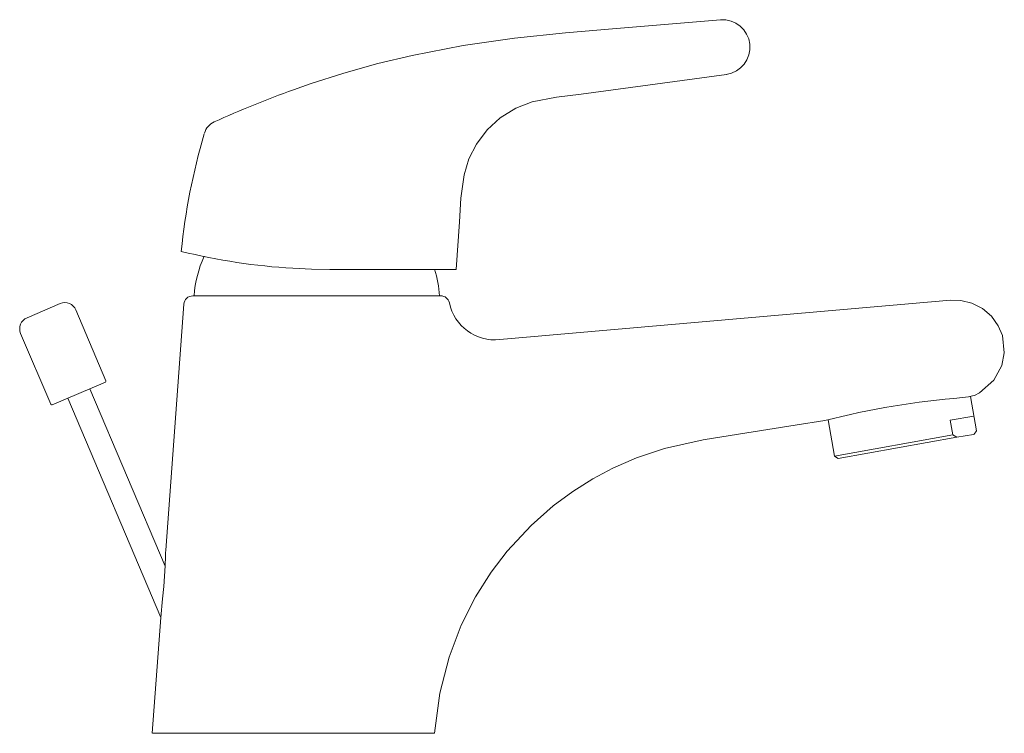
# Model space of a CAD drawing. Header units: millimetres. Extents: x 3496.349 to 3496.513, y 2061.524 to 2061.643.
import ezdxf

# ---------------------------------------------------------------- set-up
doc = ezdxf.new("R2010")
doc.units = ezdxf.units.MM
doc.layers.add('SANINDUSA', color=3, linetype='Continuous')

msp = doc.modelspace()

# ---------------------------------------------------------------- linework, layer by layer
at = {"layer": 'SANINDUSA', "linetype": 'Continuous', "lineweight": 15}
for p, q in [((3496.42191817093, 2061.601177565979), (3496.400918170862, 2061.60117756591)), ((3496.350483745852, 2061.593137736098), (3496.356006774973, 2061.595482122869)), ((3496.376586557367, 2061.595392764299), (3496.373576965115, 2061.554409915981)), ((3496.378082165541, 2061.596777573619), (3496.419357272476, 2061.596777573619)), ((3496.504216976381, 2061.596049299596), (3496.429202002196, 2061.589486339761)), ((3496.363630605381, 2061.582640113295), (3496.358629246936, 2061.59442257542)), ((3496.349424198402, 2061.590515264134), (3496.354425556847, 2061.578732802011)), ((3496.363524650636, 2061.582377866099), (3496.3546903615, 2061.578627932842)), ((3496.37347186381, 2061.551777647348), (3496.360947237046, 2061.581283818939)), ((3496.357265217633, 2061.579720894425), (3496.372755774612, 2061.543227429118)), ((3496.508581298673, 2061.574305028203), (3496.507561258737, 2061.580031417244)), ((3496.483876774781, 2061.576139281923), (3496.484953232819, 2061.570096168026)), ((3496.504203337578, 2061.576064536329), (3496.508140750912, 2061.576765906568)), ((3496.504641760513, 2061.57360327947), (3496.504203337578, 2061.576064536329)), ((3496.508176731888, 2061.573725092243), (3496.508581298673, 2061.574305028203)), ((3496.504641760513, 2061.57360327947), (3496.484953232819, 2061.570096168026)), ((3496.485533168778, 2061.569691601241), (3496.505321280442, 2061.573216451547)), ((3496.505321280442, 2061.573216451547), (3496.504641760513, 2061.57360327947)), ((3496.505321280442, 2061.573216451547), (3496.508075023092, 2061.573706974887)), ((3496.508075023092, 2061.573706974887), (3496.508176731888, 2061.573725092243)), ((3496.484953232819, 2061.570096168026), (3496.485533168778, 2061.569691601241)), ((3496.372755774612, 2061.543227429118), (3496.371338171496, 2061.523923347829)), ((3496.418338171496, 2061.52392334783), (3496.371389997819, 2061.52392334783))]:
    msp.add_line(p, q, dxfattribs=at)
at = {"layer": 'SANINDUSA', "linetype": 'Continuous', "lineweight": 15, "flags": 128}
for points in [[(3496.465929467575, 2061.642752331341), (3496.448617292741, 2061.641276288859), (3496.440125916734, 2061.640554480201), (3496.431645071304, 2061.6397036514), (3496.423082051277, 2061.638485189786), (3496.414604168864, 2061.636827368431), (3496.408899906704, 2061.635444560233), (3496.403219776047, 2061.633851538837), (3496.39763985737, 2061.632071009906), (3496.394834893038, 2061.631091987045)], [(3496.466935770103, 2061.633613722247), (3496.450945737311, 2061.631458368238), (3496.442756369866, 2061.630357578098), (3496.438641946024, 2061.629868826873), (3496.43459076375, 2061.629080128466), (3496.431861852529, 2061.628013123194), (3496.429288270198, 2061.626410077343), (3496.427125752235, 2061.624433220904), (3496.425298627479, 2061.622015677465), (3496.424071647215, 2061.619603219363), (3496.423246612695, 2061.616942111), (3496.42273776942, 2061.613029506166), (3496.422503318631, 2061.609077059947), (3496.42191817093, 2061.601177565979)], [(3496.400918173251, 2061.601177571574), (3496.397862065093, 2061.601222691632), (3496.394769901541, 2061.601360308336)], [(3496.508219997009, 2061.580204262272), (3496.509097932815, 2061.580642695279), (3496.511465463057, 2061.582707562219), (3496.512783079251, 2061.585153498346), (3496.513202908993, 2061.587302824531), (3496.51287637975, 2061.59015496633), (3496.512190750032, 2061.591795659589), (3496.511067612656, 2061.593367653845), (3496.509550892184, 2061.59467707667), (3496.507781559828, 2061.595577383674), (3496.505947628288, 2061.596019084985), (3496.504216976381, 2061.596049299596)], [(3496.506265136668, 2061.579831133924), (3496.506265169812, 2061.579831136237), (3496.507230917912, 2061.579955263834), (3496.507898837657, 2061.580109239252), (3496.508219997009, 2061.580204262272), (3496.508215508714, 2061.580202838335)], [(3496.418338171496, 2061.52392334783), (3496.41920751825, 2061.530603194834), (3496.420751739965, 2061.536609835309), (3496.422790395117, 2061.541951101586), (3496.425167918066, 2061.546648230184), (3496.427750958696, 2061.550732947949), (3496.430425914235, 2061.554244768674), (3496.434404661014, 2061.558537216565), (3496.438116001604, 2061.561803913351), (3496.441362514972, 2061.564206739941), (3496.444682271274, 2061.566297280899), (3496.44800320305, 2061.568065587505), (3496.45197342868, 2061.569803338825), (3496.456644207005, 2061.571376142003), (3496.463040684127, 2061.572782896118), (3496.47034281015, 2061.573939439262), (3496.47840660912, 2061.575216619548), (3496.48332513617, 2061.575995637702)], [(3496.373577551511, 2061.554409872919), (3496.37357784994, 2061.554419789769), (3496.373575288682, 2061.554335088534), (3496.373567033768, 2061.554073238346), (3496.373544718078, 2061.553432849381), (3496.373475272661, 2061.551830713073), (3496.373254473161, 2061.548393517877), (3496.373065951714, 2061.546302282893), (3496.372755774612, 2061.543227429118)]]:
    msp.add_lwpolyline(points, dxfattribs=at)
at = {"layer": 'SANINDUSA', "linetype": 'Continuous', "lineweight": 15}
for centre, radius, start, end in [((3496.466281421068, 2061.638184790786), 0.004581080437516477, 277.9786965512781, 94.40624009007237), ((3496.456481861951, 2061.46008072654), 0.1817833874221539, 109.8234637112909, 114.3074020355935), ((3496.382902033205, 2061.623020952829), 0.003000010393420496, 114.5832367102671, 163.6152927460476), ((3496.48136536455, 2061.593844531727), 0.105694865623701, 163.5712805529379, 174.3896339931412), ((3496.400928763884, 2061.704769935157), 0.1035928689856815, 256.1763106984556, 266.591610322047), ((3496.398233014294, 2061.595231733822), 0.02000000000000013, 156.0299545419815, 175.5195347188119), ((3496.399243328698, 2061.595231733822), 0.02000000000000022, 4.432926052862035, 17.34962106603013), ((3496.356788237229, 2061.593641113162), 0.002000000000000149, 22.99999999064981, 112.9999999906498), ((3496.378082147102, 2061.59527757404), 0.001499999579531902, 89.99929570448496, 175.1592616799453), ((3496.419357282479, 2061.595277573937), 0.001499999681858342, 13.52749850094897, 90.00038209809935), ((3496.428381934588, 2061.597162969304), 0.007720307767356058, 191.4647522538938, 276.0975838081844), ((3496.351265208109, 2061.591296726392), 0.001999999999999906, 112.9999999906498, 202.9999999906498), ((3496.363446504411, 2061.58256196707), 0.000199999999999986, 292.9999999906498, 22.99999999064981), ((3496.5171690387, 2061.443977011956), 0.1362910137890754, 94.58882763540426, 104.3742628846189), ((3496.354609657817, 2061.578810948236), 0.0001999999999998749, 202.9999999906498, 292.9999999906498)]:
    msp.add_arc(centre, radius, start, end, dxfattribs=at)

doc.saveas('drawing.dxf')
